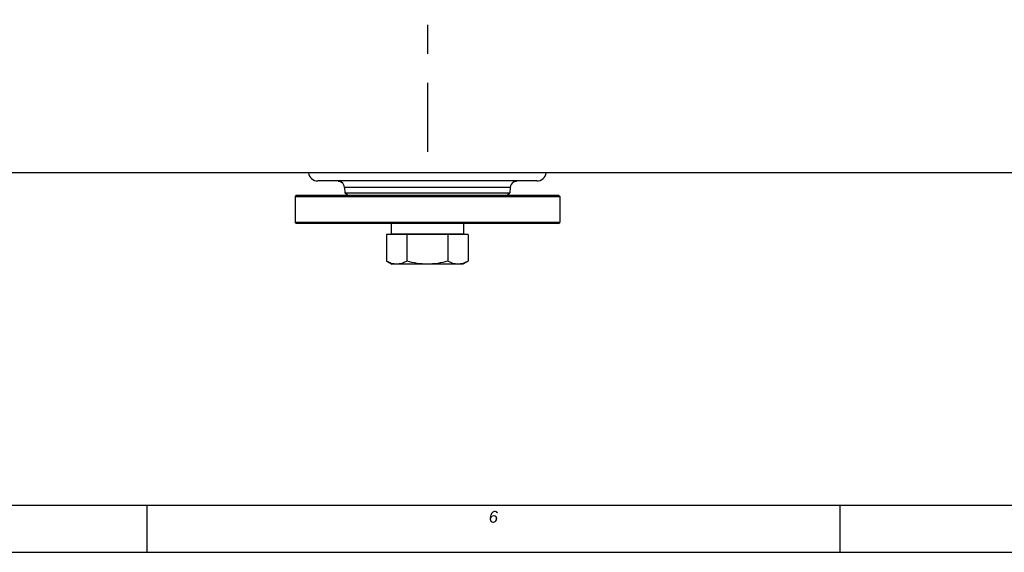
# Model space of a CAD drawing. Header units: millimetres. Extents: x 0 to 1189, y 0 to 841.
# Tile 8 of 68: x 456 to 622, y 0 to 90. Entities that reach past the tile are written whole.
import ezdxf

# ---------------------------------------------------------------- set-up
doc = ezdxf.new("R2010")
doc.units = ezdxf.units.MM
doc.header["$LTSCALE"] = 65.395
doc.linetypes.add('CENTER', pattern=[0.6, 0.375, -0.075, 0.075, -0.075])
doc.layers.get('0').update_dxf_attribs({"linetype": 'CONTINUOUS'})
doc.layers.add('3_ALL_AXES', color=7, linetype='CONTINUOUS')
doc.layers.add('7_ALL_NOTE', color=7, linetype='CONTINUOUS')
doc.styles.add('TEXTSTYLE_3', font='ariali.ttf')

msp = doc.modelspace()

# ---------------------------------------------------------------- linework, layer by layer
at = {"color": 7, "linetype": 'Continuous'}
for p, q in [((655.474, 64.229), (393.874, 64.229)), ((543.207, 62.829), (506.14, 62.829)), ((510.654, 61.733), (510.734, 60.827)), ((538.693, 61.733), (538.613, 60.827)), ((539.204, 62.615), (539.202, 62.613)), ((539.204, 62.615), (539.202, 62.613)), ((502.474, 60.429), (502.274, 60.229)), ((502.274, 60.229), (547.074, 60.229)), ((502.474, 60.429), (546.874, 60.429)), ((511.169, 60.429), (510.734, 60.827)), ((510.734, 60.827), (538.613, 60.827)), ((538.179, 60.429), (538.613, 60.827)), ((546.874, 60.429), (547.074, 60.229)), ((502.474, 55.629), (502.274, 55.829)), ((547.074, 55.829), (502.274, 55.829)), ((546.874, 55.629), (502.474, 55.629)), ((546.874, 55.629), (547.074, 55.829)), ((531.602, 53.749), (517.745, 53.749)), ((518.674, 53.829), (518.674, 53.749)), ((530.674, 53.829), (530.674, 53.749)), ((8, 8), (1181, 8)), ((0, 0), (1189, 0))]:
    msp.add_line(p, q, dxfattribs=at)
at = {"color": 9, "linetype": 'Continuous'}
msp.add_line((538.693, 61.733), (510.654, 61.733), dxfattribs=at)
at = {"color": 2, "linetype": 'Continuous'}
for p, q in [((8, 8), (1181, 8)), ((477.2, 8), (477.2, 0)), ((594.5, 8), (594.5, 0)), ((8, 0), (1181, 0))]:
    msp.add_line(p, q, dxfattribs=at)
at = {"color": 7, "linetype": 'Continuous'}
for centre, radius, start, end in [((506.14, 64.429), 1.6, 187.1847, 270), ((543.207, 64.429), 1.6, 270, 352.8153), ((509.551, 61.855), 0.973, 86.80145, 90.00529), ((509.459, 61.629), 1.2, 5, 55.13542), ((539.888, 61.629), 1.2, 124.86458, 175), ((539.796, 61.855), 0.973, 89.99481, 93.20378)]:
    msp.add_arc(centre, radius, start, end, dxfattribs=at)
for points, knots in [([(509.605, 62.827), (509.689, 62.823), (509.832, 62.796), (509.988, 62.724), (510.067, 62.673), (510.114, 62.64), (510.124, 62.629), (510.148, 62.612), (510.145, 62.613)], [0, 0, 0, 0, 0.4271457, 0.7358717, 0.8485518, 0.9315007, 0.9826761, 1, 1, 1, 1]), ([(539.202, 62.613), (539.205, 62.615), (539.214, 62.626), (539.239, 62.642), (539.277, 62.672), (539.334, 62.707), (539.407, 62.746), (539.541, 62.8), (539.658, 62.823), (539.742, 62.827)], [0, 0, 0, 0, 0.0173141, 0.0684829, 0.1513728, 0.264022, 0.4047435, 0.5729939, 1, 1, 1, 1])]:
    msp.add_open_spline(points, degree=3, knots=knots, dxfattribs=at)
at = {"color": 2, "linetype": 'Continuous'}
for points, knots in [([(510.274, 62.51), (510.274, 62.51), (510.272, 62.512), (510.258, 62.526), (510.224, 62.56), (510.167, 62.609), (510.084, 62.67), (509.987, 62.726), (509.914, 62.757), (509.886, 62.767)], [0, 0, 0, 0, 0.0815044, 0.2457754, 0.4100464, 0.5743174, 0.7385884, 0.9028594, 1, 1, 1, 1]), ([(539.462, 62.767), (539.434, 62.757), (539.361, 62.726), (539.264, 62.671), (539.18, 62.61), (539.124, 62.56), (539.089, 62.526), (539.076, 62.512), (539.074, 62.51), (539.074, 62.51)], [0, 0, 0, 0, 0.0964013, 0.2605773, 0.4247533, 0.5889293, 0.7531053, 0.9172813, 1, 1, 1, 1])]:
    msp.add_open_spline(points, degree=3, knots=knots, dxfattribs=at)
at = {"layer": '3_ALL_AXES', "color": 2, "linetype": 'CENTER'}
msp.add_line((524.674, 197.176), (524.674, 67.749), dxfattribs=at)
at = {"layer": '3_ALL_AXES', "color": 7, "linetype": 'Continuous'}
for p, q in [((502.274, 60.229), (502.274, 55.829)), ((547.074, 60.229), (547.074, 55.829)), ((518.554, 55.629), (518.554, 53.829)), ((530.794, 55.629), (530.794, 53.829)), ((517.745, 53.749), (517.745, 49.285)), ((530.794, 53.829), (518.554, 53.829)), ((521.209, 53.749), (521.209, 49.285)), ((528.138, 53.749), (528.138, 49.285)), ((531.602, 53.749), (531.602, 49.285)), ((517.745, 49.285), (518.674, 48.749)), ((530.674, 48.749), (518.674, 48.749)), ((531.602, 49.285), (530.674, 48.749))]:
    msp.add_line(p, q, dxfattribs=at)
for points, knots in [([(519.477, 48.749), (519.182, 48.749), (518.57, 48.859), (518.017, 49.128), (517.745, 49.285)], [0, 0, 0, 0, 0.4850688, 1, 1, 1, 1]), ([(521.209, 49.285), (520.938, 49.128), (520.385, 48.859), (519.773, 48.749), (519.477, 48.749)], [0, 0, 0, 0, 0.514923, 1, 1, 1, 1]), ([(524.674, 48.749), (524.088, 48.749), (522.915, 48.851), (521.772, 49.122), (521.209, 49.285)], [0, 0, 0, 0, 0.4998956, 1, 1, 1, 1]), ([(528.138, 49.285), (527.575, 49.122), (526.432, 48.851), (525.259, 48.749), (524.674, 48.749)], [0, 0, 0, 0, 0.5000958, 1, 1, 1, 1]), ([(529.87, 48.749), (529.574, 48.749), (528.962, 48.859), (528.41, 49.128), (528.138, 49.285)], [0, 0, 0, 0, 0.4850688, 1, 1, 1, 1]), ([(531.602, 49.285), (531.33, 49.128), (530.777, 48.859), (530.166, 48.749), (529.87, 48.749)], [0, 0, 0, 0, 0.514923, 1, 1, 1, 1])]:
    msp.add_open_spline(points, degree=3, knots=knots, dxfattribs=at)

# ---------------------------------------------------------------- texts
at = {"layer": '7_ALL_NOTE', "color": 1, "linetype": 'Continuous', "insert": (535.85, 7), "char_height": 2, "width": 1.59108, "attachment_point": 2, "line_spacing_factor": 0.9, "style": 'TEXTSTYLE_3'}
msp.add_mtext('6', dxfattribs=at)

doc.saveas('drawing.dxf')
